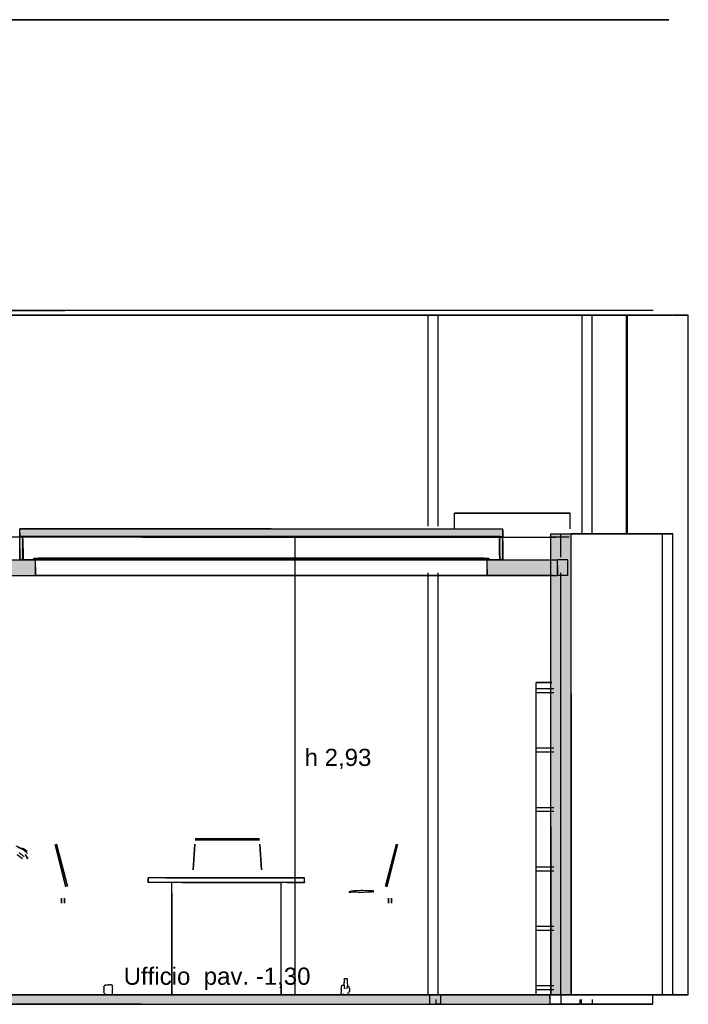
# Model space of a CAD drawing. Header units: millimetres. Extents: x -9985 to 240895, y -184894 to 39395.
# Tile 63 of 164: x 10725 to 15003, y -54595 to -48295. Entities that reach past the tile are written whole.
import ezdxf
from ezdxf.enums import TextEntityAlignment as Align

# ---------------------------------------------------------------- set-up
doc = ezdxf.new("R2010")
doc.units = ezdxf.units.MM
for name, color, linetype in [('S-QUOTE', 40, 'Continuous'), ('S-TAGLIO-ARR', 9, 'Continuous'), ('S-TAGLIO-CS', 9, 'Continuous'), ('S-TAGLIO-MURO', 7, 'Continuous'), ('S-TAGLIO-PAV', 33, 'Continuous'), ('S-TAGLIO-SOFF', 8, 'Continuous'), ('S-TESTI', 7, 'Continuous'), ('S-VISTA', 8, 'Continuous'), ('S-VISTA-ARREDI', 9, 'Continuous')]:
    doc.layers.add(name, color=color, linetype=linetype)
doc.styles.add('VISIO', font='arial.ttf')

msp = doc.modelspace()

# ---------------------------------------------------------------- hatches: boundary and pattern name
at = {"layer": 'S-TAGLIO-CS'}
for points in [[(13272, -51603), (10746, -51603), (10736, -51603), (10726, -51603), (10726, -51579), (10726, -51551), (12334, -51551), (13272, -51551), (13816, -51551), (13816, -51561), (13816, -51603), (13814, -51603), (13796, -51603), (13272, -51603)], [(10736, -51603), (10746, -51603), (10746, -51673), (10746, -51751), (10736, -51751), (10726, -51751), (10726, -51681), (10726, -51603), (10736, -51603)], [(13796, -51603), (13814, -51603), (13816, -51603), (13816, -51629), (13816, -51751), (13800, -51751), (13796, -51751), (13796, -51747), (13796, -51725), (13796, -51723), (13796, -51617), (13796, -51603)], [(9968, -51851), (9888, -51851), (9888, -51759), (9888, -51751), (9968, -51751), (10312, -51751), (10726, -51751), (10736, -51751), (10746, -51751), (10816, -51751), (10826, -51751), (10826, -51799), (10826, -51851), (10312, -51851), (9968, -51851)], [(14032, -51851), (13716, -51851), (13716, -51813), (13716, -51751), (13728, -51751), (13796, -51751), (13800, -51751), (13816, -51751), (14032, -51751), (14168, -51751), (14168, -51787), (14168, -51851), (14032, -51851)]]:
    msp.add_hatch(color=9, dxfattribs=at).paths.add_polyline_path(points)
at = {"layer": 'S-TAGLIO-MURO'}
msp.add_hatch(color=7, dxfattribs=at).paths.add_polyline_path([(14210, -54535), (14124, -54535), (14124, -53457), (14124, -51585), (14210, -51585), (14252, -51585), (14252, -52609), (14252, -54535), (14210, -54535)])
at = {"layer": 'S-TAGLIO-PAV'}
msp.add_hatch(color=33, dxfattribs=at).paths.add_polyline_path([(9858, -54535), (11506, -54535), (11648, -54535), (11804, -54535), (14118, -54535), (14118, -54557), (14118, -54595), (11804, -54595), (11648, -54595), (11506, -54595), (9858, -54595), (9858, -54541), (9858, -54535)])

# ---------------------------------------------------------------- linework, layer by layer
at = {"layer": 'S-QUOTE'}
msp.add_line((12488, -54535), (12488, -51605), dxfattribs=at)
at = {"layer": 'S-TAGLIO-ARR'}
for p, q in [((11659.513, -53785), (11548, -53785)), ((11548, -53788.345), (11548, -53785)), ((11548, -53788.345), (11548, -53815)), ((11659.513, -53785), (12548, -53785)), ((12548, -53811.655), (12548, -53785)), ((12436.487, -53815), (11548, -53815)), ((11764.763, -53815), (11698, -53815)), ((11698, -53883.67), (11698, -53815)), ((11764.763, -53815), (12398, -53815)), ((12398, -54466.33), (12398, -53815)), ((12436.487, -53815), (12548, -53815)), ((12548, -53811.655), (12548, -53815)), ((12874.248, -53866.37), (12908.48, -53864.913)), ((12908.48, -53864.913), (12910.382, -53864.913)), ((12910.382, -53864.913), (12912.012, -53864.913)), ((12912.012, -53864.913), (12913.642, -53864.642)), ((12913.642, -53864.642), (12915, -53864.642)), ((12915, -53864.642), (12916.63, -53864.642)), ((12916.63, -53864.642), (12918.532, -53864.642)), ((12918.532, -53864.642), (12920.162, -53864.642)), ((12920.162, -53864.642), (12956.724, -53866.244)), ((11698, -53883.67), (11698, -54535)), ((12837.33, -53878.945), (12831.66, -53879.26)), ((12835.29, -53879.26), (12835.66, -53877.41)), ((12835.66, -53877.41), (12836.29, -53874.26)), ((12836.29, -53874.26), (12836.66, -53873.15)), ((12836.66, -53873.15), (12837.29, -53871.26)), ((12837.29, -53871.26), (12847.58, -53869.58)), ((12843, -53878.63), (12837.33, -53878.945)), ((12855.21, -53877.89), (12843, -53878.63)), ((12847.58, -53869.58), (12848.21, -53869.475)), ((12848.21, -53869.475), (12848.945, -53869.37)), ((12848.945, -53869.37), (12865.439, -53867.069)), ((12876, -53877.26), (12855.21, -53877.89)), ((12865.439, -53867.069), (12866.913, -53866.913)), ((12866.913, -53866.913), (12868.815, -53866.642)), ((12868.815, -53866.642), (12870.445, -53866.642)), ((12870.445, -53866.642), (12872.347, -53866.37)), ((12872.347, -53866.37), (12874.248, -53866.37)), ((12890.43, -53877.26), (12876, -53877.26)), ((12890.43, -53877.26), (12915.63, -53877.26)), ((12915.63, -53877.26), (12926.34, -53876.63)), ((12926.34, -53876.63), (12936.42, -53876)), ((12936.42, -53876), (12942.525, -53875.815)), ((12942.525, -53875.815), (12948.63, -53875.63)), ((12948.63, -53875.63), (12959.655, -53875.945)), ((12956.724, -53866.244), (12957.48, -53866.244)), ((12957.48, -53866.244), (12958.362, -53866.37)), ((12958.362, -53866.37), (12959.118, -53866.37)), ((12959.118, -53866.37), (12959.895, -53866.475)), ((12959.655, -53875.945), (12970.68, -53875.63)), ((12959.895, -53866.475), (12960.63, -53866.475)), ((12960.63, -53866.475), (12974.49, -53867.63)), ((12970.68, -53875.63), (12977.155, -53875.445)), ((12978.93, -53868.37), (12974.49, -53867.63)), ((12984, -53875.63), (12977.155, -53875.445)), ((12978.93, -53868.37), (12983.37, -53869.11)), ((12988.41, -53869.74), (12983.37, -53869.11)), ((12984, -53875.63), (12989.67, -53875.63)), ((12989.04, -53871.63), (12988.41, -53869.74)), ((12989.41, -53873.48), (12989.04, -53871.63)), ((12990.67, -53876.63), (12989.41, -53873.48)), ((12815.385, -54431.315), (12801, -54432)), ((12801, -54433.26), (12801, -54432)), ((12818.692, -54431.158), (12815.385, -54431.315)), ((12819.795, -54431), (12818.692, -54431.158)), ((12821.58, -54430.895), (12819.795, -54431)), ((12822.558, -54434), (12822.217, -54431.013)), ((11264.123, -54481.753), (11265.374, -54478)), ((11264.123, -54484.906), (11264.123, -54482.022)), ((11264.696, -54486.576), (11264.123, -54484.906)), ((11264.386, -54500.153), (11264.671, -54494.534)), ((11264.671, -54494.534), (11264.79, -54493.256)), ((11264.79, -54487.384), (11264.696, -54486.576)), ((11264.79, -54493.256), (11264.79, -54487.384)), ((11265.843, -54477.579), (11265.374, -54478)), ((11267.333, -54475.926), (11265.843, -54477.579)), ((11268.37, -54475.051), (11267.333, -54475.926)), ((11271.148, -54472.852), (11268.37, -54475.051)), ((11272.11, -54472.63), (11271.148, -54472.852)), ((11276.457, -54472.087), (11272.11, -54472.63)), ((11277.163, -54471.978), (11276.457, -54472.087)), ((11277.163, -54471.978), (11280.79, -54471.42)), ((11282.79, -54470), (11286, -54470)), ((11286, -54470), (11289.439, -54470)), ((11289.439, -54470), (11291.417, -54470)), ((11301.37, -54470), (11291.417, -54470)), ((11304.66, -54470.33), (11302.911, -54470.363)), ((11304.66, -54470.33), (11308.457, -54470.181)), ((11310.222, -54470), (11308.457, -54470.181)), ((11312.948, -54470), (11310.222, -54470)), ((11315.753, -54472.63), (11312.948, -54470)), ((11319.444, -54476.481), (11315.753, -54472.63)), ((11319.704, -54477.259), (11319.444, -54476.481)), ((11319.457, -54478.494), (11319.704, -54477.259)), ((11319.457, -54480.181), (11319.457, -54478.494)), ((11319.457, -54482.992), (11319.457, -54480.181)), ((11319.606, -54484.449), (11319.457, -54482.992)), ((11319.748, -54485.313), (11319.606, -54484.449)), ((11319.615, -54488.526), (11319.748, -54485.313)), ((11319.721, -54491.794), (11319.615, -54488.526)), ((11319.928, -54495.586), (11319.721, -54491.794)), ((12398, -54466.33), (12398, -54535)), ((12782.822, -54494.836), (12782.931, -54492.837)), ((12783.308, -54499.827), (12782.822, -54494.836)), ((12782.931, -54492.837), (12783.1, -54487.669)), ((12782.961, -54486.24), (12783.21, -54484.768)), ((12783.1, -54487.669), (12782.961, -54486.24)), ((12783.21, -54484.768), (12783.498, -54482.273)), ((12783.487, -54481.496), (12783.543, -54479.087)), ((12783.498, -54482.273), (12783.487, -54481.496)), ((12783.543, -54479.087), (12783.815, -54478)), ((12787, -54474.815), (12783.815, -54477.09)), ((12783.815, -54477.09), (12783.815, -54478)), ((12787.579, -54473.946), (12787, -54474.815)), ((12789.543, -54472.543), (12787.579, -54473.946)), ((12790.685, -54472.543), (12789.543, -54472.543)), ((12794.389, -54473.778), (12790.685, -54472.543)), ((12797.63, -54474.473), (12794.389, -54473.778)), ((12797.63, -54474.473), (12799.877, -54474.753)), ((12800.105, -54458.165), (12800, -54461)), ((12800, -54461), (12800, -54462.89)), ((12800, -54462.89), (12800, -54464)), ((12800.105, -54458.165), (12800.315, -54453.125)), ((12801.343, -54436.342), (12800.315, -54453.125)), ((12801.42, -54472.09), (12800.79, -54466)), ((12801, -54433.26), (12801.343, -54436.342)), ((12801.42, -54472.09), (12802.26, -54484.27)), ((12802.907, -54492.318), (12802.26, -54484.27)), ((12802.907, -54492.318), (12803.123, -54495)), ((12819.877, -54495), (12820.74, -54484.27)), ((12822.21, -54466), (12820.74, -54484.27)), ((12824.74, -54481), (12821.657, -54479.63)), ((12821.895, -54451.888), (12821.895, -54446.224)), ((12821.921, -54445.934), (12822.557, -54434.206)), ((12821.939, -54452.751), (12821.933, -54452.085)), ((12822.21, -54459.79), (12821.939, -54452.751)), ((12822.089, -54461.363), (12822.21, -54459.79)), ((12822.089, -54463.274), (12822.089, -54461.363)), ((12822.089, -54463.274), (12822.089, -54464)), ((12825.622, -54481.378), (12824.74, -54481)), ((12825.622, -54481.378), (12826.21, -54481.63)), ((12828.896, -54482.104), (12826.21, -54481.63)), ((12828.896, -54482.104), (12831.657, -54483.287)), ((12832.137, -54484.041), (12831.657, -54483.287)), ((12833.37, -54487.466), (12832.137, -54484.041)), ((12833.37, -54487.466), (12835.185, -54492.185)), ((12835.185, -54492.185), (12835.387, -54494.807)), ((12836.836, -54499.836), (12835.387, -54494.807)), ((11264.123, -54514.434), (11264.928, -54508.586)), ((11264.175, -54515.311), (11264.123, -54514.434)), ((11264.769, -54520.744), (11264.175, -54515.311)), ((11264.526, -54501.622), (11264.386, -54500.153)), ((11265.06, -54507.235), (11264.526, -54501.622)), ((11264.741, -54521.148), (11264.79, -54522.58)), ((11267.089, -54526.089), (11264.79, -54522.58)), ((11264.928, -54508.586), (11265.06, -54507.235)), ((11269.025, -54528.63), (11267.089, -54526.089)), ((11269.025, -54528.63), (11271.474, -54531.948)), ((11271.474, -54531.948), (11273.315, -54532.123)), ((11273.315, -54532.123), (11276.123, -54532.123)), ((11278.512, -54532.465), (11276.123, -54532.123)), ((11278.512, -54532.465), (11280.611, -54532.611)), ((11306.719, -54534), (11303.646, -54534)), ((11306.719, -54534), (11308.011, -54534)), ((11308.011, -54534), (11312.841, -54534.947)), ((11313.123, -54535), (11315.59, -54532.41)), ((11319.82, -54528), (11315.59, -54532.41)), ((11319.284, -54505.929), (11319.438, -54502.582)), ((11319.637, -54509.619), (11319.284, -54505.929)), ((11319.438, -54502.582), (11319.611, -54498.847)), ((11319.457, -54522.174), (11319.627, -54518.961)), ((11319.457, -54524.01), (11319.457, -54522.174)), ((11319.457, -54526.273), (11319.457, -54524.01)), ((11319.82, -54527.545), (11319.457, -54526.273)), ((11319.611, -54498.847), (11319.928, -54495.586)), ((11319.627, -54518.961), (11319.79, -54516.113)), ((11319.79, -54512.923), (11319.637, -54509.619)), ((11319.79, -54516.113), (11319.79, -54512.923)), ((12331.237, -54535), (11698, -54535)), ((12331.237, -54535), (12398, -54535)), ((12782.594, -54524.899), (12782.767, -54521.447)), ((12782.609, -54525.587), (12785.055, -54527.74)), ((12782.673, -54520.224), (12783.21, -54515.541)), ((12782.767, -54521.447), (12782.673, -54520.224)), ((12783.21, -54513.989), (12783.449, -54508.853)), ((12783.21, -54515.541), (12783.21, -54513.989)), ((12783.402, -54501.862), (12783.308, -54499.827)), ((12783.634, -54506.909), (12783.402, -54501.862)), ((12783.449, -54508.853), (12783.634, -54506.909)), ((12785.055, -54527.74), (12790.052, -54531.948)), ((12790.052, -54531.948), (12792.945, -54531.685)), ((12792.945, -54531.685), (12794.589, -54531.411)), ((12798.712, -54531.123), (12794.589, -54531.411)), ((12821.657, -54525.199), (12825.425, -54524)), ((12826.73, -54523.28), (12825.425, -54524)), ((12828.05, -54522.95), (12827.105, -54523.16)), ((12831.407, -54521.37), (12828.05, -54522.95)), ((12831.407, -54521.37), (12833.354, -54517.646)), ((12834.457, -54513.971), (12833.354, -54517.646)), ((12834.457, -54513.971), (12835.497, -54509.879)), ((12835.685, -54508), (12835.497, -54509.879)), ((12835.685, -54508), (12836.836, -54502.63)), ((12836.836, -54499.836), (12836.981, -54501.204)), ((12836.836, -54502.63), (12836.981, -54501.204))]:
    msp.add_line(p, q, dxfattribs=at)
at = {"layer": 'S-TAGLIO-CS'}
for p, q in [((12333.923, -51552), (10726, -51552)), ((10726, -51578.01), (10726, -51552)), ((10726, -51578.01), (10726, -51602)), ((12333.923, -51552), (13271.677, -51552)), ((13271.677, -51552), (13817, -51552)), ((13817, -51560.821), (13817, -51552)), ((13817, -51560.821), (13817, -51602)), ((13271.677, -51602), (10726, -51602)), ((10726, -51602), (10736.443, -51602)), ((10726, -51680.029), (10726, -51602)), ((10736.443, -51602), (10746, -51602)), ((10746, -51673.948), (10746, -51602)), ((10748, -51679.353), (10748, -51617)), ((13271.677, -51602), (13817, -51602)), ((13795, -51723.913), (13795, -51617)), ((13797, -51602), (13813.45, -51602)), ((13797, -51725.377), (13797, -51602)), ((13813.45, -51602), (13817, -51602)), ((13817, -51628.463), (13817, -51602)), ((13817, -51628.463), (13817, -51752)), ((10726, -51680.029), (10726, -51752)), ((10746, -51673.948), (10746, -51752)), ((10748, -51679.353), (10748, -51747)), ((10311.74, -51752), (10826, -51752)), ((10736.443, -51752), (10726, -51752)), ((10736.443, -51752), (10746, -51752)), ((10816, -51740), (10831.72, -51740)), ((10816, -51746.251), (10816, -51740)), ((10816, -51746.251), (10816, -51752)), ((10831.72, -51752), (10816, -51752)), ((10826, -51799.901), (10826, -51752)), ((10831.72, -51740), (10846, -51740)), ((10831.72, -51752), (10846, -51752)), ((10846, -51745.746), (10846, -51740)), ((10846, -51745.746), (10846, -51752)), ((13697, -51740), (13721.51, -51740)), ((13697, -51749.804), (13697, -51740)), ((13697, -51749.804), (13697, -51752)), ((13702.439, -51752), (13697, -51752)), ((13727, -51752), (13702.439, -51752)), ((13717, -51752), (14031.471, -51752)), ((13717, -51813.342), (13717, -51752)), ((13721.51, -51740), (13727, -51740)), ((13727, -51742.176), (13727, -51740)), ((13727, -51742.176), (13727, -51752)), ((13795, -51723.913), (13795, -51747)), ((13797, -51725.377), (13797, -51752)), ((13800.528, -51752), (13797, -51752)), ((13817, -51752), (13800.528, -51752)), ((14031.471, -51752), (14167, -51752)), ((14167, -51786.989), (14167, -51752)), ((10826, -51799.901), (10826, -51852)), ((13717, -51813.342), (13717, -51852)), ((14167, -51786.989), (14167, -51852)), ((10311.74, -51852), (10826, -51852)), ((14031.471, -51852), (13717, -51852)), ((14031.471, -51852), (14167, -51852))]:
    msp.add_line(p, q, dxfattribs=at)
at = {"layer": 'S-TAGLIO-MURO'}
for p, q in [((14123, -51585), (14210.826, -51585)), ((14123, -53456.66), (14123, -51585)), ((14210.826, -51585), (14253, -51585)), ((14253, -52608.358), (14253, -51585)), ((14253, -52608.358), (14253, -54535)), ((14123, -53456.66), (14123, -54535)), ((14210.826, -54535), (14123, -54535)), ((14210.826, -54535), (14253, -54535))]:
    msp.add_line(p, q, dxfattribs=at)
at = {"layer": 'S-TAGLIO-PAV'}
for p, q in [((11506.81, -54535), (9858, -54535)), ((11506.81, -54535), (11647.964, -54535)), ((11647.964, -54535), (11804.515, -54535)), ((11804.515, -54535), (14118, -54535)), ((14118, -54557.125), (14118, -54535)), ((14118, -54557.125), (14118, -54595)), ((11506.81, -54595), (9858, -54595)), ((11506.81, -54595), (11647.964, -54595)), ((11647.964, -54595), (11804.515, -54595)), ((11804.515, -54595), (14118, -54595))]:
    msp.add_line(p, q, dxfattribs=at)
at = {"layer": 'S-TAGLIO-SOFF'}
for p, q in [((11506.81, -51605), (9858, -51605)), ((11506.81, -51605), (11647.964, -51605)), ((11647.964, -51605), (11804.515, -51605)), ((11804.515, -51605), (14118, -51605))]:
    msp.add_line(p, q, dxfattribs=at)
at = {"layer": 'S-VISTA'}
for p, q in [((13328, -48295), (9958, -48295)), ((9968, -48295), (13180, -48295)), ((13180, -48295), (13223, -48295)), ((13223, -48295), (14878, -48295)), ((13368, -48295), (13328, -48295)), ((14313, -48295), (13368, -48295)), ((14388, -48295), (14313, -48295)), ((14878, -48295), (14388, -48295)), ((9948, -50155), (10868, -50155)), ((9948, -50185), (13180, -50185)), ((12914, -50185), (9956, -50185)), ((9956, -50185), (12908, -50185)), ((13338, -50185), (9963, -50185)), ((11013, -50155), (9968, -50155)), ((9968, -50185), (13338, -50185)), ((13180, -50185), (9968, -50185)), ((10868, -50155), (10468, -50155)), ((10948, -50155), (10868, -50155)), ((10868, -50155), (10928, -50155)), ((10928, -50155), (11013, -50155)), ((14778, -50155), (10948, -50155)), ((15003, -50185), (12914, -50185)), ((12918, -50185), (14778, -50185)), ((13403, -50185), (13338, -50185)), ((13338, -50185), (13403, -50185)), ((13338, -51535), (13338, -50185)), ((13403, -51535), (13403, -50185)), ((13403, -51535), (13403, -50185)), ((14388, -50185), (14323, -50185)), ((14323, -51585), (14323, -50185)), ((14323, -51585), (14323, -50185)), ((14323, -50185), (14448, -50185)), ((14613, -50185), (14388, -50185)), ((14388, -51585), (14388, -50185)), ((14453, -50185), (14608, -50185)), ((14608, -51585), (14608, -50185)), ((14613, -51585), (14613, -50185)), ((14903, -50185), (14773, -50185)), ((14778, -50185), (14898, -50185)), ((14903, -50185), (14938, -50185)), ((14938, -50185), (15003, -50185)), ((15003, -54535), (15003, -50185)), ((14247, -51452), (13507, -51452)), ((13507, -51452), (14247, -51452)), ((13507, -51552), (13507, -51452)), ((13507, -51552), (13507, -51452)), ((14247, -51552), (14247, -51452)), ((14247, -51552), (14247, -51452)), ((10726, -51552), (13817, -51552)), ((10726, -51602), (10726, -51552)), ((13817, -51602), (13817, -51552)), ((13817, -51602), (13817, -51552)), ((14123, -51585), (14188, -51585)), ((14123, -54535), (14123, -51585)), ((14188, -51585), (14773, -51585)), ((14188, -51735), (14188, -51585)), ((14838, -51585), (14253, -51585)), ((14253, -54535), (14253, -51585)), ((14613, -51585), (14838, -51585)), ((14773, -51585), (14618, -51585)), ((14903, -51585), (14838, -51585)), ((14838, -51585), (14903, -51585)), ((14838, -54535), (14838, -51585)), ((14903, -54535), (14903, -51585)), ((14903, -54535), (14903, -51585)), ((10726, -51602), (13817, -51602)), ((10726, -51602), (13817, -51602)), ((10726, -51752), (10726, -51602)), ((13797, -51602), (10746, -51602)), ((10746, -51752), (10746, -51602)), ((13797, -51752), (13797, -51602)), ((13797, -51752), (13797, -51602)), ((13817, -51752), (13817, -51602)), ((13817, -51752), (13817, -51602)), ((13848, -51605), (14154.667, -51605)), ((14188, -51605), (14118, -51605)), ((14241.182, -51605), (14188, -51605)), ((10073, -51752), (10825.045, -51752)), ((10726, -51752), (13817, -51752)), ((13797, -51752), (10746, -51752)), ((10816, -51740), (13727, -51740)), ((10816, -51752), (13727, -51752)), ((13717, -51752), (10826, -51752)), ((10826, -51852), (10826, -51752)), ((13697, -51740), (10846, -51740)), ((13697, -51752), (10846, -51752)), ((13717, -51852), (13717, -51752)), ((13717, -51852), (13717, -51752)), ((13752.474, -51752), (14162.158, -51752)), ((14232, -51752), (14167, -51752)), ((14167, -51852), (14167, -51752)), ((14232, -51852), (14232, -51752)), ((13338, -54535), (13338, -51835)), ((13403, -54535), (13403, -51835)), ((13403, -54535), (13403, -51835)), ((14188, -54535), (14188, -51835)), ((10073, -51852), (13382, -51852)), ((13717, -51852), (10826, -51852)), ((13382, -51852), (13447, -51852)), ((13394, -51852), (14162.158, -51852)), ((13447, -51852), (13401, -51852)), ((14141.286, -51852), (13507, -51852)), ((13507, -51852), (14141.286, -51852)), ((14232, -51852), (14167, -51852)), ((9958, -54535), (13348, -54535)), ((13338, -54535), (9963, -54535)), ((13403, -54535), (13338, -54535)), ((13348, -54535), (13418, -54535)), ((13348, -54535), (13348, -54595)), ((13418, -54535), (13403, -54535)), ((13418, -54535), (13418, -54595)), ((14034.927, -54535), (13423.512, -54535)), ((13439.111, -54535), (14103.556, -54535)), ((14188, -54535), (14118, -54535)), ((14118, -54535), (14118, -54595)), ((14123, -54535), (14188, -54535)), ((14188, -54535), (14773, -54535)), ((14773, -54535), (14188, -54535)), ((14188, -54535), (14188, -54595)), ((14838, -54535), (14253, -54535)), ((14773, -54535), (14773, -54595)), ((14773, -54535), (14773, -54595)), ((14778, -54535), (14898, -54535)), ((14781.75, -54535), (14838, -54535)), ((15003, -54535), (14799.195, -54535)), ((14838, -54535), (14903, -54535)), ((14903, -54535), (14838, -54535)), ((14903, -54535), (14938, -54535)), ((14938, -54535), (15003, -54535)), ((9958, -54595), (13348, -54595)), ((13348, -54595), (13418, -54595)), ((13388, -54565), (13388, -54595)), ((13388, -54595), (14308, -54595)), ((13418, -54595), (13388, -54595)), ((14188, -54595), (14118, -54595)), ((14773, -54595), (14188, -54595)), ((14308, -54565), (14308, -54595)), ((14318, -54565), (14318, -54595)), ((14318, -54595), (14388, -54595)), ((14388, -54565), (14388, -54595)), ((14388, -54595), (14773, -54595))]:
    msp.add_line(p, q, dxfattribs=at)
at = {"layer": 'S-VISTA-ARREDI'}
for p, q in [((14130, -52535), (14030, -52535)), ((14030, -52535), (14130, -52535)), ((14030, -54535), (14030, -52535)), ((14030, -54535), (14030, -52535)), ((14130, -52535), (14030, -52535)), ((14030, -52535), (14130, -52535)), ((14030, -54535), (14030, -52535)), ((14030, -54535), (14030, -52535)), ((14130, -52535), (14030, -52535)), ((14030, -52535), (14130, -52535)), ((14030, -54535), (14030, -52535)), ((14030, -54535), (14030, -52535)), ((14130, -52535), (14030, -52535)), ((14030, -52535), (14130, -52535)), ((14030, -54535), (14030, -52535)), ((14030, -54535), (14030, -52535)), ((14030, -52575), (14142.667, -52575)), ((14030, -52600), (14142.667, -52600)), ((14030, -52955), (14142.667, -52955)), ((14030, -52980), (14142.667, -52980)), ((14030, -53335), (14142.667, -53335)), ((14030, -53360), (14142.667, -53360)), ((12260, -53536), (11848, -53536)), ((12260, -53544), (11848, -53544)), ((10700, -53582), (10729, -53592)), ((10743, -53604), (10715, -53591)), ((10735, -53594), (10762, -53610)), ((10743, -53601), (10769, -53620)), ((10773, -53617), (10748, -53598)), ((10775, -53631), (10752, -53609)), ((11021, -53843), (10953, -53573)), ((10953, -53573), (11021, -53843)), ((11021, -53843), (10953, -53573)), ((10953, -53573), (11021, -53843)), ((10961, -53570), (11030, -53840)), ((11030, -53840), (10961, -53570)), ((10961, -53570), (11030, -53840)), ((11030, -53840), (10961, -53570)), ((11846, -53570), (11835.8, -53732)), ((11835.8, -53735), (11846, -53573)), ((12272.2, -53732), (12262, -53570)), ((12262, -53573), (12272.2, -53735)), ((13135, -53570), (13066, -53840)), ((13066, -53840), (13135, -53570)), ((13135, -53570), (13066, -53840)), ((13066, -53840), (13135, -53570)), ((13075, -53843), (13143, -53573)), ((13143, -53573), (13075, -53843)), ((13075, -53843), (13143, -53573)), ((13143, -53573), (13075, -53843)), ((10709, -53636), (10743, -53661)), ((10754, -53652), (10721, -53625)), ((10774, -53665), (10763, -53636)), ((10763, -53638), (10778, -53665)), ((14030, -53715), (14142.667, -53715)), ((12548, -53785), (11548, -53785)), ((11548, -53815), (11548, -53785)), ((12548, -53815), (12548, -53785)), ((14030, -53740), (14142.667, -53740)), ((11698, -53815), (11548, -53815)), ((12398, -53815), (11698, -53815)), ((11698, -54535), (11698, -53815)), ((11698, -54535), (11698, -53815)), ((11698, -54535), (11698, -53815)), ((12548, -53815), (12398, -53815)), ((12398, -54535), (12398, -53815)), ((12398, -54535), (12398, -53815)), ((12398, -54535), (12398, -53815)), ((10992, -53916), (10992, -53947)), ((10992, -53947), (10992, -53916)), ((10992, -53916), (10992, -53947)), ((10992, -53947), (10992, -53916)), ((10992, -53916), (10992, -53947)), ((10992, -53947), (10992, -53916)), ((10992, -53916), (10992, -53947)), ((10992, -53947), (10992, -53916)), ((11011, -53916), (11011, -53947)), ((11011, -53947), (11011, -53916)), ((11011, -53916), (11011, -53947)), ((11011, -53947), (11011, -53916)), ((11011, -53916), (11011, -53947)), ((11011, -53947), (11011, -53916)), ((11011, -53916), (11011, -53947)), ((11011, -53947), (11011, -53916)), ((13085, -53916), (13085, -53947)), ((13085, -53947), (13085, -53916)), ((13085, -53916), (13085, -53947)), ((13085, -53947), (13085, -53916)), ((13085, -53916), (13085, -53947)), ((13085, -53947), (13085, -53916)), ((13085, -53916), (13085, -53947)), ((13085, -53947), (13085, -53916)), ((13104, -53916), (13104, -53947)), ((13104, -53947), (13104, -53916)), ((13104, -53916), (13104, -53947)), ((13104, -53947), (13104, -53916)), ((13104, -53916), (13104, -53947)), ((13104, -53947), (13104, -53916)), ((13104, -53916), (13104, -53947)), ((13104, -53947), (13104, -53916)), ((14030, -54095), (14142.667, -54095)), ((14030, -54120), (14142.667, -54120)), ((14030, -54475), (14142.667, -54475)), ((12398, -54535), (11698, -54535)), ((12398, -54535), (11698, -54535)), ((11698, -54535), (12398, -54535)), ((14030, -54500), (14142.667, -54500)), ((14130, -54535), (14030, -54535)), ((14030, -54535), (14130, -54535)), ((14130, -54535), (14030, -54535)), ((14030, -54535), (14130, -54535)), ((14130, -54535), (14030, -54535)), ((14030, -54535), (14130, -54535)), ((14130, -54535), (14030, -54535)), ((14030, -54535), (14130, -54535))]:
    msp.add_line(p, q, dxfattribs=at)

# ---------------------------------------------------------------- texts
at = {"layer": 'S-QUOTE', "style": 'VISIO'}
msp.add_text('h 2,93', height=110, dxfattribs=at).set_placement((12548, -53070))
at = {"layer": 'S-TESTI', "style": 'VISIO'}
msp.add_text('Ufficio  pav. -1,30', height=110, dxfattribs=at).set_placement((11988, -54415), align=Align.MIDDLE_CENTER)

doc.saveas('drawing.dxf')
